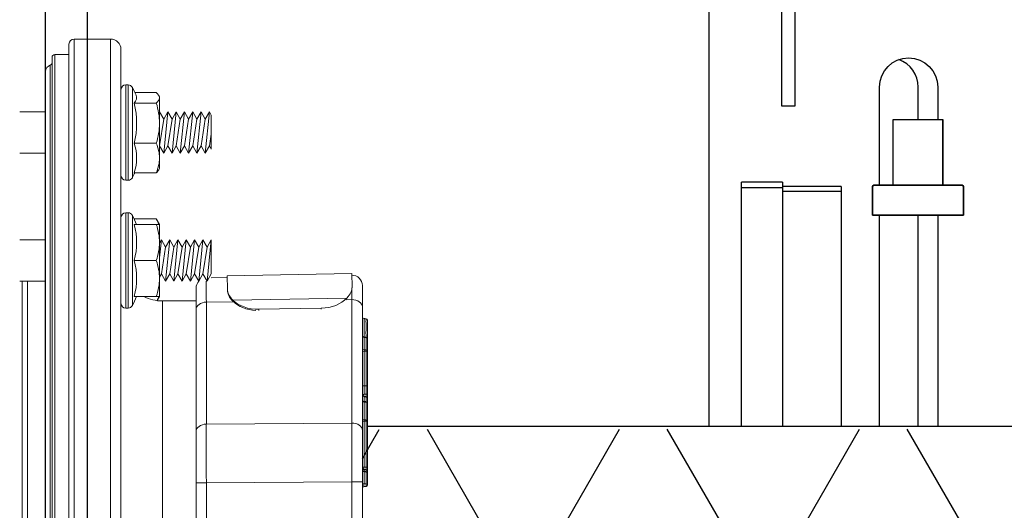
# Model space of a CAD drawing. Extents: x -169 to 7270, y -140 to 2984.
# Tile 249 of 256: x 1503.2 to 1509.12, y 929.26 to 932.2. Entities that reach past the tile are written whole.
import ezdxf

# ---------------------------------------------------------------- set-up
doc = ezdxf.new("R2010")
doc.units = 0
doc.header["$MEASUREMENT"] = 0
doc.header["$PDSIZE"] = 1
doc.layers.get('0').update_dxf_attribs({"color": 255, "linetype": 'CONTINUOUS'})
doc.layers.get('DEFPOINTS').update_dxf_attribs({"linetype": 'CONTINUOUS'})
for name, color, linetype in [('DIM', 3, 'CONTINUOUS'), ('FRP-2-HATCH', 1, 'CONTINUOUS'), ('FRP-CLAMSHELL-FITTING', 2, 'CONTINUOUS'), ('FRP-SUMP', 2, 'CONTINUOUS'), ('GALV-2-PIPE', 3, 'CONTINUOUS'), ('PEAGRAVEL-HATCH', 3, 'CONTINUOUS'), ('PROBE', 2, 'CONTINUOUS')]:
    doc.layers.add(name, color=color, linetype=linetype)
doc.styles.add('SIMPLEX', font='simplex')
doc.dimstyles.new('DIM64', dxfattribs={"dimscale": 64, "dimtxt": 0.09375, "dimasz": 0.09375, "dimexe": 0.0625, "dimexo": 0.0625, "dimgap": 0.046875, "dimtad": 1, "dimdec": 4, "dimzin": 3, "dimdsep": 46, "dimlunit": 4, "dimtxsty": 'SIMPLEX', "dimcen": 0, "dimclrd": 256, "dimclre": 256, "dimclrt": 256, "dimadec": 0, "dimazin": 0, "dimtfac": 1, "dimtdec": 4, "dimtmove": 0, "dimatfit": 3, "dimfxl": 1, "dimfrac": 2, "dimtolj": 1, "dimtzin": 0, "dimarcsym": 0})

# ---------------------------------------------------------------- blocks, each defined once
blk = doc.blocks.new('*D113')
at = {"layer": 'DEFPOINTS', "color": 0, "transparency": 16777216}
for p in [(1368.5472, 978.296), (2031.7725, 978.0147), (1368.5472, 700.5233)]:
    blk.add_point(p, dxfattribs=at)
at = {"layer": 'DIM', "lineweight": -2, "transparency": 16777216}
for p, q in [((1368.5472, 974.296), (1368.5472, 696.5233)), ((2031.7725, 974.0147), (2031.7725, 696.5233)), ((2025.7725, 700.5233), (1374.5472, 700.5233))]:
    blk.add_line(p, q, dxfattribs=at)
at = {"layer": 'DIM', "transparency": 16777216}
for points in [[(1374.5472, 701.5233), (1374.5472, 699.5233), (1368.5472, 700.5233)], [(2025.7725, 701.5233), (2025.7725, 699.5233), (2031.7725, 700.5233)]]:
    blk.add_solid(points, dxfattribs=at)
at = {"layer": 'DIM', "transparency": 16777216, "insert": (1700.1599, 708.0947), "char_height": 6, "attachment_point": 5, "style": 'SIMPLEX'}
blk.add_mtext('\\A1;55\'-3 1/4" (F.V. TANK SLAB)', dxfattribs=at)
blk = doc.blocks.new('A$C18AC51C3')
at = {"linetype": 'Continuous', "lineweight": 18}
for p, q in [((-0.3906, -5.551), (-0.3906, 0.824)), ((-0.1718, 0.824), (-0.3906, 0.824)), ((-0.1718, -2.3635), (-0.1718, 0.824)), ((-0.1406, 0.7927), (-0.1406, -5.5198)), ((-0.4531, 0.7615), (-0.4531, -2.3635)), ((-0.0547, 0.7302), (-0.1406, 0.7302)), ((-0.0547, -2.3635), (-0.0547, 0.7302)), ((-0.0391, -5.4416), (-0.0391, 0.7146)), ((-0.0279, -5.3931), (-0.0279, 0.6661)), ((0, -5.3557), (0, 0.6287)), ((-0.496, 0.548), (-0.496, -0.025)), ((-0.4821, 0.548), (-0.496, 0.548)), ((-0.4821, 0.548), (-0.4821, 0.2615)), ((-0.6806, 0.4856), (-0.6851, 0.478)), ((-0.6851, 0.4706), (-0.6851, 0.478)), ((-0.5365, 0.503), (-0.6657, 0.503)), ((-0.5216, 0.2615), (-0.5216, 0.5327)), ((-0.6851, 0.4706), (-0.6851, 0.3175)), ((-0.5324, 0.4383), (-0.6657, 0.4383)), ((-0.9961, 0.3662), (-0.9851, 0.3852)), ((-0.9961, 0.3662), (-0.9961, 0.162)), ((-0.9961, 0.3662), (-0.9961, 0.162)), ((-0.9851, 0.3852), (-0.9601, 0.3419)), ((-0.9851, 0.3852), (-0.9601, 0.1377)), ((-0.9601, 0.3419), (-0.9351, 0.3852)), ((-0.9351, 0.3852), (-0.9101, 0.3419)), ((-0.9351, 0.3852), (-0.9101, 0.1377)), ((-0.9101, 0.3419), (-0.8851, 0.3852)), ((-0.8851, 0.3852), (-0.8601, 0.3419)), ((-0.8851, 0.3852), (-0.8601, 0.1377)), ((-0.8601, 0.3419), (-0.8351, 0.3852)), ((-0.8351, 0.3852), (-0.8101, 0.3419)), ((-0.8351, 0.3852), (-0.8101, 0.1377)), ((-0.8101, 0.3419), (-0.7851, 0.3852)), ((-0.7851, 0.3852), (-0.7601, 0.3419)), ((-0.7851, 0.3852), (-0.7601, 0.1377)), ((-0.7601, 0.3419), (-0.7351, 0.3852)), ((-0.7351, 0.3852), (-0.7101, 0.3419)), ((-0.7351, 0.3852), (-0.7101, 0.1377)), ((-0.7101, 0.3419), (-0.6851, 0.3852)), ((-0.6851, 0.3852), (-0.6851, 0.3852)), ((-0.6851, 0.3852), (-0.6851, 0.3851)), ((0.1559, 0.3852), (0, 0.3852)), ((-0.9601, 0.3419), (-0.9351, 0.181)), ((-0.9101, 0.3419), (-0.8851, 0.181)), ((-0.8601, 0.3419), (-0.8351, 0.181)), ((-0.8101, 0.3419), (-0.7851, 0.181)), ((-0.7601, 0.3419), (-0.7351, 0.181)), ((-0.7101, 0.3419), (-0.6851, 0.181)), ((-0.6851, 0.3175), (-0.6851, 0.1084)), ((-0.9961, 0.2518), (-0.9851, 0.181)), ((-0.5216, -0.0097), (-0.5216, 0.2615)), ((-0.4821, 0.2615), (-0.4821, -0.025)), ((-0.9961, 0.162), (-0.9851, 0.181)), ((-0.9851, 0.181), (-0.9601, 0.1377)), ((-0.9601, 0.1377), (-0.9351, 0.181)), ((-0.9351, 0.181), (-0.9101, 0.1377)), ((-0.9101, 0.1377), (-0.8851, 0.181)), ((-0.8851, 0.181), (-0.8601, 0.1377)), ((-0.8601, 0.1377), (-0.8351, 0.181)), ((-0.8351, 0.181), (-0.8101, 0.1377)), ((-0.8101, 0.1377), (-0.7851, 0.181)), ((-0.7851, 0.181), (-0.7601, 0.1377)), ((-0.7601, 0.1377), (-0.7351, 0.181)), ((-0.7351, 0.181), (-0.7101, 0.1377)), ((-0.7101, 0.1377), (-0.6851, 0.181)), ((-0.6851, 0.181), (-0.6851, 0.181)), ((-0.5324, 0.1968), (-0.6657, 0.1968)), ((0, 0.1377), (0.1559, 0.1377)), ((-0.6851, 0.1084), (-0.6851, 0.045)), ((-0.6851, 0.045), (-0.6806, 0.0373)), ((-0.5324, 0.02), (-0.6657, 0.02)), ((-0.496, -0.025), (-0.4821, -0.025)), ((-0.5216, -0.5074), (-0.5216, -0.2361)), ((-0.496, -0.2209), (-0.496, -0.7939)), ((-0.4821, -0.2209), (-0.496, -0.2209)), ((-0.4821, -0.2209), (-0.4821, -0.5074)), ((-0.6657, -0.2574), (-0.6851, -0.2909)), ((-0.6851, -0.2909), (-0.6851, -0.3991)), ((-0.5324, -0.2574), (-0.6657, -0.2574)), ((-0.5324, -0.2909), (-0.6657, -0.2909)), ((-0.9961, -0.3836), (-0.9961, -0.5878)), ((-0.9961, -0.3836), (-0.9711, -0.6311)), ((-0.9961, -0.3836), (-0.9711, -0.4269)), ((-0.9961, -0.3836), (-0.9961, -0.5878)), ((-0.9711, -0.4269), (-0.9461, -0.3836)), ((-0.9461, -0.3836), (-0.9211, -0.6311)), ((-0.9461, -0.3836), (-0.9211, -0.4269)), ((-0.9211, -0.4269), (-0.8961, -0.3836)), ((-0.8961, -0.3836), (-0.8711, -0.6311)), ((-0.8961, -0.3836), (-0.8711, -0.4269)), ((-0.8711, -0.4269), (-0.8461, -0.3836)), ((-0.8461, -0.3836), (-0.8211, -0.6311)), ((-0.8461, -0.3836), (-0.8211, -0.4269)), ((-0.8211, -0.4269), (-0.7961, -0.3836)), ((-0.7961, -0.3836), (-0.7711, -0.4269)), ((-0.7961, -0.3836), (-0.7711, -0.6311)), ((-0.7711, -0.4269), (-0.7461, -0.3836)), ((-0.7461, -0.3836), (-0.7211, -0.4269)), ((-0.7461, -0.3836), (-0.7211, -0.6311)), ((-0.7211, -0.4269), (-0.6961, -0.3836)), ((-0.6961, -0.3836), (-0.6851, -0.4027)), ((-0.6961, -0.3836), (-0.6851, -0.4926)), ((-0.6851, -0.3991), (-0.6851, -0.6156)), ((0.1559, -0.3836), (0, -0.3836)), ((-0.9711, -0.4269), (-0.9461, -0.5878)), ((-0.9211, -0.4269), (-0.8961, -0.5878)), ((-0.8711, -0.4269), (-0.8461, -0.5878)), ((-0.8211, -0.4269), (-0.7961, -0.5878)), ((-0.7711, -0.4269), (-0.7461, -0.5878)), ((-0.7211, -0.4269), (-0.6961, -0.5878)), ((-0.5324, -0.5074), (-0.6657, -0.5074)), ((-0.5216, -0.7786), (-0.5216, -0.5074)), ((-0.4821, -0.5074), (-0.4821, -0.7939)), ((-1.8427, -0.6665), (-1.8413, -0.5864)), ((-1.8413, -0.5864), (-1.0914, -0.5995)), ((-0.9961, -0.5878), (-0.9711, -0.6311)), ((-0.9711, -0.6311), (-0.9461, -0.5878)), ((-0.9461, -0.5878), (-0.9211, -0.6311)), ((-0.9211, -0.6311), (-0.8961, -0.5878)), ((-0.8961, -0.5878), (-0.8711, -0.6311)), ((-0.8711, -0.6311), (-0.8461, -0.5878)), ((-0.8461, -0.5878), (-0.8211, -0.6311)), ((-0.8211, -0.6311), (-0.7961, -0.5878)), ((-0.7961, -0.5878), (-0.7711, -0.6311)), ((-0.7711, -0.6311), (-0.7461, -0.5878)), ((-0.7461, -0.5878), (-0.7211, -0.6311)), ((-0.7211, -0.6311), (-0.6961, -0.5878)), ((-0.6961, -0.5878), (-0.6851, -0.6069)), ((-1.0928, -0.6796), (-1.0914, -0.5995)), ((-1.0916, -0.6095), (-0.9961, -0.6112)), ((-0.6851, -0.6156), (-0.6851, -0.7239)), ((0, -0.6311), (0.1559, -0.6311)), ((0.1089, -0.6311), (0.1089, -2.2397)), ((0.1402, -2.2399), (0.1402, -0.6312)), ((-1.9051, -0.787), (-1.9051, -0.6589)), ((-1.8428, -0.6726), (-1.8427, -0.6665)), ((-1.0928, -0.6796), (-1.0929, -0.6868)), ((-0.9051, -0.6742), (-0.9051, -0.8023)), ((-1.8415, -0.7428), (-1.8415, -1.4851)), ((-1.807, -0.7434), (-1.8415, -0.7428)), ((-1.8117, -0.7334), (-1.1262, -0.7454)), ((-0.9665, -0.7581), (-1.1292, -0.7553)), ((-0.9665, -1.4915), (-0.9665, -0.7581)), ((-0.7031, -0.751), (-0.9051, -0.751)), ((-0.7031, -0.751), (-0.7031, -2.2397)), ((-0.6851, -0.7239), (-0.6706, -0.7489)), ((-0.5324, -0.7239), (-0.6657, -0.7239)), ((-1.9051, -1.5293), (-1.9051, -0.787)), ((-1.6574, -0.7944), (-1.6575, -0.8001)), ((-1.6574, -0.7944), (-1.2825, -0.801)), ((-1.2826, -0.808), (-1.2825, -0.801)), ((-0.9051, -0.8023), (-0.9051, -1.5357)), ((-0.496, -0.7939), (-0.4821, -0.7939)), ((-1.9267, -0.972), (-1.9272, -0.9684)), ((-1.9142, -0.9673), (-1.9147, -0.971)), ((-1.9051, -1.8386), (-1.9051, -1.5293)), ((-1.8415, -1.4851), (-0.9665, -1.4915)), ((-0.9051, -1.5357), (-0.9051, -1.845)), ((-1.9363, -1.6707), (-1.9363, -1.6707)), ((-1.9363, -1.7752), (-1.9363, -1.7736)), ((-1.9267, -1.7636), (-1.9267, -1.7652)), ((-1.9051, -1.8386), (-1.8415, -1.8386)), ((-1.9051, -2.8884), (-1.9051, -1.8386)), ((-1.8415, -1.8386), (-1.8415, -2.8884)), ((-0.9665, -1.845), (-1.8415, -1.8386)), ((-0.9665, -2.2398), (-0.9665, -1.845)), ((-0.9051, -1.845), (-0.9665, -1.845)), ((-0.9051, -1.845), (-0.9051, -2.2398))]:
    blk.add_line(p, q, dxfattribs=at)
for centre, radius, start, end in [((-0.3906, 0.7615), 0.0625, 90, 180), ((-0.1718, 0.7927), 0.0312, 0, 90), ((-0.0547, 0.7146), 0.0156, 0, 90), ((-0.0391, 0.6287), 0.0391, 0, 73.39845), ((-0.496, 0.519), 0.029, 90, 151.74831), ((-0.4821, 0.519), 0.029, 0, 90), ((-0.0168, 0.2615), 0.573, 151.74831, 156.97302), ((-0.0168, 0.2615), 0.573, 204.92433, 208.25169), ((-0.4821, 0.004), 0.029, 270, 0), ((-0.496, 0.004), 0.029, 208.25169, 270), ((-0.0168, -0.5074), 0.573, 151.74831, 157.8003), ((-0.496, -0.2499), 0.029, 90, 151.74831), ((-0.4821, -0.2499), 0.029, 0, 90), ((-1.8426, -0.6589), 0.0625, 89, 180), ((-0.9676, -0.6742), 0.0625, 0, 43.56404), ((-0.0168, -0.5074), 0.573, 202.1997, 208.25169), ((-0.4821, -0.7649), 0.029, 270, 0), ((-0.496, -0.7649), 0.029, 208.25169, 270), ((-1.9263, -0.9783), 0.01, 94.93824, 180), ((-1.9263, -1.8563), 0.01, 180, 267.49744)]:
    blk.add_arc(centre, radius, start, end, dxfattribs=at)
at = {"linetype": 'Continuous', "lineweight": 18, "extrusion": (0, 0, -1)}
for centre, radius, start, end in [((0.0234, 0.6811), 0.0156, 286.60155, 0), ((0.7031, -0.501), 0.25, 243.04646, 270)]:
    blk.add_arc(centre, radius, start, end, dxfattribs=at)
at = {"linetype": 'Continuous', "lineweight": 18, "extrusion": (-6.12303e-17, 2.64055e-05, -1)}
blk.add_arc((1.9263, -1.7736, -0.0001), 0.01, 0.00115, 87.99023, dxfattribs=at)
at = {"linetype": 'Continuous', "lineweight": 18, "extrusion": (6.12303e-17, -2.92665e-05, 1)}
blk.add_arc((-1.9151, -1.7532, 0.0001), 0.01, 272.01259, 0, dxfattribs=at)
at = {"linetype": 'Continuous', "lineweight": 18}
for centre, major_axis, ratio, start_param, end_param in [((-0.0168, 0.4706), (-0.5305, 0), 0.258819, 6.173619, 6.52103), ((-0.0168, 0.3175), (-0.5305, 0), 0.965926, 6.04534, 6.52103), ((-0.0168, 0.1084), (0.5305, 0), 0.707107, 2.903748, 3.379438), ((-0.0168, -0.3991), (-0.5305, 0), 0.866025, 6.04534, 6.52103), ((-0.0168, -0.6156), (0.5305, 0), 0.866025, 2.903748, 3.379438), ((-0.9676, -1.1118), (-0.0011, -0.5001), 0.000903, 2.356307, 2.861994), ((-1.8426, -1.0965), (-0.0011, -0.5001), 0.000903, 2.356307, 2.531961), ((-1.8426, -0.787), (0.0625, 0), 0.707107, 1.553343, 3.141593), ((-1.6551, -0.6619), (-0.1875, 0.0033), 0.707107, 0.594693, 1.570796), ((-1.2801, -0.6684), (-0.1875, 0.0033), 0.707107, 1.570796, 2.546899), ((-1.2803, -0.6755), (0.1875, -0.0033), 0.707107, 4.809815, 5.688492), ((-0.9676, -0.8023), (-0.0625, 0), 0.707107, 3.141593, 4.694936), ((-1.9263, -0.8674), (-0.01, 0), 1, 4.747426, 6.282925), ((-1.9151, -0.847), (0.01, 0), 1, 4.747465, 6.283129), ((-1.9263, -0.9783), (-0.01, 0), 0.632763, 4.747296, 6.283185), ((-1.9151, -0.9647), (0.01, 0), 0.632763, 4.747296, 6.283185), ((-1.9151, -0.9573), (0.01, 0), 1, 4.798511, 6.283115), ((-1.9263, -1.0517), (-0.01, 0), 0.632763, 4.747296, 6.283185), ((-1.9263, -1.0517), (-0.01, 0), 0.177202, 0, 1.53589), ((-1.9263, -1.0517), (0.0001, -0.01), 0.037191, 4.027374, 4.890072), ((-1.9151, -1.039), (0.01, 0), 0.632763, 4.747296, 6.283185), ((-1.9151, -1.0551), (0.01, 0), 0.177202, 0, 1.53589), ((-1.9263, -1.259), (-0.01, 0), 0.177202, 0, 1.53589), ((-1.9263, -1.2593), (-0.01, 0), 0.16301, 0, 1.53589), ((-1.9151, -1.2627), (-0.00006, -0.01), 0.034392, 1.73465, 1.749037), ((-1.9151, -1.2627), (0.01, 0), 0.177202, 0, 1.53589), ((-1.9151, -1.2627), (0.01, 0), 0.163016, 0, 1.53589), ((-1.9263, -1.3093), (-0.01, 0), 0.276972, 0, 1.535889), ((-1.9263, -1.3348), (-0.01, 0), 0.999329, 4.7473, 6.283185), ((-1.9263, -1.3372), (0.01, 0), 0.994441, 1.605703, 3.141593), ((-1.9263, -1.3372), (0.01, 0), 0.992859, 1.605703, 3.141593), ((-1.9263, -1.3657), (0.01, 0), 0.992859, 1.605703, 3.141593), ((-1.9263, -1.3657), (0.01, 0), 0.632763, 1.605703, 3.141593), ((-1.9263, -1.3372), (0.00035, -0.00999), 0.003919, 3.247024, 3.261102), ((-1.9263, -1.3657), (0.00033, -0.00999), 0.018124, 3.261121, 4.026728), ((-1.9151, -1.3144), (0.00033, -0.00999), 0.045796, 0.036753, 1.848572), ((-1.9151, -1.3144), (0.01, 0), 0.275698, 0, 1.535889), ((-1.9151, -1.3144), (0.01, 0), 0.999325, 4.747301, 6.283185), ((-1.9151, -1.3169), (0.01, 0), 0.994431, 4.747296, 6.283185), ((-1.9151, -1.3169), (-0.01, 0), 0.992859, 1.605703, 3.141593), ((-1.9151, -1.3455), (-0.01, 0), 0.992859, 1.605703, 3.141593), ((-1.9151, -1.3527), (-0.01, 0), 0.632763, 1.605703, 3.141593), ((-1.9263, -1.473), (0.01, 0), 0.632763, 1.605703, 3.141593), ((-1.9263, -1.473), (0.01, 0), 0.07891, 3.141593, 4.677482), ((-1.9263, -1.473), (0.00011, -0.01), 0.035894, 4.027316, 4.790935), ((-1.9151, -1.4602), (-0.01, 0), 0.632763, 1.605703, 3.141593), ((-1.9151, -1.4744), (-0.01, 0), 0.07891, 3.141593, 4.677482), ((-1.8426, -1.5293), (0.0625, 0), 0.707107, 1.553343, 3.141593), ((-1.8426, -1.8387), (-0.0005, -0.5), 0.002181, 1.570909, 2.356181), ((-0.9676, -1.5357), (-0.0625, 0), 0.707107, 3.141593, 4.694936), ((-0.9676, -1.845), (-0.0005, -0.5), 0.002181, 1.570909, 2.356181), ((-1.9263, -1.7472), (0.01, 0), 0.326854, 3.141593, 4.677478), ((-1.9263, -1.7853), (0.01, 0), 0.998839, 1.605703, 3.141593), ((-1.9263, -1.7853), (0.00034, -0.00999), 0.017194, 3.189753, 4.026708), ((-1.9151, -1.7533), (-0.01, 0), 0.324564, 3.141593, 4.677478), ((-1.9151, -1.7533), (0.00036, -0.00999), 0.04909, 0.00063, 1.899602), ((-1.9151, -1.765), (-0.01, 0), 0.998839, 1.605703, 3.141593), ((-1.9151, -1.7723), (-0.01, 0), 0.632763, 1.605703, 3.141593), ((-1.9263, -1.7853), (0.01, 0), 0.632763, 1.605703, 3.141593), ((-1.9263, -1.8563), (0.01, 0), 0.632763, 1.605703, 3.141593), ((-1.9263, -1.8563), (-0.00044, -0.00999), 0.080473, 4.030513, 6.283646), ((-1.9151, -1.8442), (-0.01, 0), 0.632763, 1.605703, 3.141593), ((-1.9151, -1.8769), (-0.01, 0), 1, 3.142667, 4.6687)]:
    blk.add_ellipse(centre, major_axis=major_axis, ratio=ratio, start_param=start_param, end_param=end_param, dxfattribs=at)
for points, degree in [([(-0.6657, 0.503), (-0.6775, 0.4924), (-0.6851, 0.4816), (-0.6851, 0.4706)], 3), ([(-0.6851, 0.4706), (-0.6851, 0.4596), (-0.6775, 0.4488), (-0.6657, 0.4383)], 3), ([(-0.6657, 0.4383), (-0.6775, 0.3987), (-0.6851, 0.3587), (-0.6851, 0.3175)], 3), ([(-0.6851, 0.3175), (-0.6851, 0.2765), (-0.6775, 0.2362), (-0.6657, 0.1968)], 3), ([(-0.6657, 0.1968), (-0.6774, 0.1682), (-0.6851, 0.1383), (-0.6851, 0.1084)], 3), ([(-0.6851, 0.1084), (-0.6851, 0.0785), (-0.6775, 0.0488), (-0.6657, 0.02)], 3), ([(-0.6657, 0.02), (-0.6721, 0.0257), (-0.6773, 0.0315), (-0.6806, 0.0374)], 3), ([(-0.6657, -0.2909), (-0.6775, -0.3263), (-0.6851, -0.3622), (-0.6851, -0.3991)], 3), ([(-0.6851, -0.2909), (-0.6851, -0.2909), (-0.6774, -0.2909), (-0.6657, -0.2909)], 3), ([(-0.6657, -0.2574), (-0.6721, -0.2684), (-0.6773, -0.2796), (-0.6806, -0.2909)], 3), ([(-0.6851, -0.3991), (-0.6851, -0.4359), (-0.6775, -0.472), (-0.6657, -0.5074)], 3), ([(-0.6657, -0.5074), (-0.6775, -0.5428), (-0.6851, -0.5787), (-0.6851, -0.6156)], 3), ([(-0.6851, -0.6156), (-0.6851, -0.6524), (-0.6775, -0.6885), (-0.6657, -0.7239)], 3), ([(-1.8427, -0.6665), (-1.8431, -0.6869), (-1.8324, -0.7109), (-1.8117, -0.7334)], 3), ([(-1.0929, -0.6868), (-1.0933, -0.7071), (-1.1047, -0.7307), (-1.1263, -0.7524)], 3), ([(-1.1262, -0.7454), (-1.1046, -0.7236), (-1.0932, -0.7), (-1.0928, -0.6796)], 3), ([(-0.6657, -0.7239), (-0.6774, -0.7239), (-0.6851, -0.7239), (-0.6851, -0.7239)], 3), ([(-0.6806, -0.7239), (-0.6781, -0.7322), (-0.6746, -0.7405), (-0.6704, -0.7488)], 3), ([(-1.9146, -0.8572), (-1.9206, -0.8574), (-1.9267, -0.8576)], 2), ([(-1.9142, -0.9673), (-1.9272, -0.9684)], 1), ([(-1.9147, -0.971), (-1.9187, -0.9713), (-1.9227, -0.9717), (-1.9267, -0.972)], 3), ([(-1.9267, -0.972), (-1.9267, -0.9965), (-1.9267, -1.0209), (-1.9267, -1.0454)], 3), ([(-1.9147, -1.0453), (-1.9147, -1.0205), (-1.9147, -0.9957), (-1.9147, -0.971)], 3), ([(-1.9267, -1.0454), (-1.9227, -1.0454), (-1.9187, -1.0453), (-1.9147, -1.0453)], 3), ([(-1.9147, -1.0534), (-1.9187, -1.0534), (-1.9227, -1.0535), (-1.9267, -1.0535)], 3), ([(-1.9267, -1.0535), (-1.9267, -1.1226), (-1.9267, -1.1917), (-1.9267, -1.2608)], 3), ([(-1.9147, -1.2609), (-1.9147, -1.1917), (-1.9147, -1.1225), (-1.9147, -1.0534)], 3), ([(-1.9363, -1.259), (-1.9363, -1.2591), (-1.9363, -1.2592), (-1.9363, -1.2593)], 3), ([(-1.9267, -1.261), (-1.9267, -1.2609), (-1.9267, -1.2609), (-1.9267, -1.2608)], 3), ([(-1.9147, -1.261), (-1.9187, -1.261), (-1.9227, -1.261), (-1.9267, -1.261)], 3), ([(-1.9267, -1.3272), (-1.9227, -1.3271), (-1.9187, -1.327), (-1.9147, -1.3268)], 3), ([(-1.9267, -1.3273), (-1.9267, -1.3368), (-1.9267, -1.3463), (-1.9267, -1.3558)], 3), ([(-1.9267, -1.3558), (-1.9227, -1.3557), (-1.9187, -1.3555), (-1.9147, -1.3554)], 3), ([(-1.9147, -1.359), (-1.9187, -1.3591), (-1.9227, -1.3592), (-1.9267, -1.3594)], 3), ([(-1.9267, -1.3594), (-1.9267, -1.3951), (-1.9267, -1.4309), (-1.9267, -1.4666)], 3), ([(-1.9147, -1.3268), (-1.9147, -1.3268), (-1.9147, -1.3268), (-1.9147, -1.3268)], 3), ([(-1.9147, -1.3554), (-1.9147, -1.3459), (-1.9147, -1.3364), (-1.9147, -1.3268)], 3), ([(-1.9147, -1.4665), (-1.9147, -1.4307), (-1.9147, -1.3948), (-1.9147, -1.359)], 3), ([(-1.9267, -1.4666), (-1.9227, -1.4666), (-1.9187, -1.4665), (-1.9147, -1.4665)], 3), ([(-1.9147, -1.4736), (-1.9187, -1.4737), (-1.9227, -1.4737), (-1.9267, -1.4737)], 3), ([(-1.9146, -1.7632), (-1.9267, -1.7636)], 1), ([(-1.9267, -1.7754), (-1.9227, -1.7752), (-1.9187, -1.7751), (-1.9147, -1.775)], 3), ([(-1.9147, -1.7786), (-1.9187, -1.7787), (-1.9227, -1.7789), (-1.9267, -1.779)], 3), ([(-1.9267, -1.779), (-1.9267, -1.8027), (-1.9267, -1.8264), (-1.9267, -1.85)], 3), ([(-1.9147, -1.8505), (-1.9147, -1.8266), (-1.9147, -1.8026), (-1.9147, -1.7786)], 3), ([(-1.9267, -1.85), (-1.9227, -1.8502), (-1.9187, -1.8504), (-1.9147, -1.8505)], 3), ([(-1.9267, -1.8663), (-1.9146, -1.8669)], 1)]:
    blk.add_open_spline(points, degree=degree, dxfattribs=at)
for points, knots in [([(-1.9363, -0.9785), (-1.9363, -0.9773), (-1.9363, -0.9759), (-1.9363, -0.9683), (-1.9363, -0.9611), (-1.9363, -0.9396), (-1.9363, -0.9342), (-1.9363, -0.9207), (-1.9363, -0.9147), (-1.9363, -0.9015), (-1.9363, -0.896), (-1.9363, -0.8733), (-1.9363, -0.8708), (-1.9363, -0.8674), (-1.9363, -0.8672), (-1.9363, -0.8674)], [0, 0, 0, 0, 0.04425, 0.04425, 0.224651, 0.224651, 0.269751, 0.269751, 0.314852, 0.314852, 0.405052, 0.405052, 0.765855, 0.765855, 1, 1, 1, 1]), ([(-1.9267, -0.8574), (-1.9267, -0.8576), (-1.9267, -0.8581), (-1.9267, -0.8618), (-1.9266, -0.8646), (-1.9267, -0.892), (-1.9267, -0.8987), (-1.9267, -0.9204), (-1.9266, -0.9368), (-1.9267, -0.9568), (-1.9267, -0.9638), (-1.9267, -0.9691)], [0, 0, 0, 0, 0.194368, 0.194368, 0.655305, 0.655305, 0.77054, 0.77054, 0.885774, 0.885774, 1, 1, 1, 1]), ([(-1.9147, -0.9687), (-1.9147, -0.9635), (-1.9147, -0.9569), (-1.9147, -0.9379), (-1.9147, -0.9216), (-1.9147, -0.8991), (-1.9147, -0.8923), (-1.9147, -0.8643), (-1.9147, -0.8615), (-1.9147, -0.8577), (-1.9147, -0.8572), (-1.9147, -0.857)], [0, 0, 0, 0, 0.107607, 0.107607, 0.223488, 0.223488, 0.339369, 0.339369, 0.802893, 0.802893, 1, 1, 1, 1]), ([(-1.9363, -1.0517), (-1.9363, -1.0466), (-1.9363, -1.0414), (-1.9363, -1.0169), (-1.9363, -0.9976), (-1.9363, -0.9783)], [0, 0, 0, 0, 0.21105, 0.21105, 1, 1, 1, 1]), ([(-1.9363, -1.259), (-1.9363, -1.2525), (-1.9363, -1.2459), (-1.9363, -1.2131), (-1.9363, -1.1869), (-1.9363, -1.1243), (-1.9363, -1.088), (-1.9363, -1.0517)], [0, 0, 0, 0, 0.094942, 0.094942, 0.474708, 0.474708, 1, 1, 1, 1]), ([(-1.9147, -1.0453), (-1.9147, -1.0461), (-1.9147, -1.0471), (-1.9147, -1.0493), (-1.9147, -1.0504), (-1.9147, -1.0521), (-1.9147, -1.0528), (-1.9147, -1.0534)], [0, 0, 0, 0, 0.391385, 0.391385, 0.782721, 0.782721, 1, 1, 1, 1]), ([(-1.9363, -1.3093), (-1.9363, -1.3046), (-1.9363, -1.2999), (-1.9363, -1.2853), (-1.9363, -1.2753), (-1.9363, -1.2633), (-1.9363, -1.2613), (-1.9363, -1.2593)], [0, 0, 0, 0, 0.283646, 0.283646, 0.882587, 0.882587, 1, 1, 1, 1]), ([(-1.9267, -1.2608), (-1.9247, -1.2608), (-1.9227, -1.2608), (-1.9187, -1.2609), (-1.9167, -1.2609), (-1.9147, -1.2609)], [0, 0, 0, 0, 0.499998, 0.499998, 1, 1, 1, 1]), ([(-1.9267, -1.261), (-1.9267, -1.263), (-1.9267, -1.265), (-1.9267, -1.2773), (-1.9267, -1.2875), (-1.9267, -1.3025), (-1.9267, -1.3073), (-1.9267, -1.312)], [0, 0, 0, 0, 0.117112, 0.117112, 0.715711, 0.715711, 1, 1, 1, 1]), ([(-1.9147, -1.3117), (-1.9147, -1.307), (-1.9147, -1.3024), (-1.9147, -1.2916), (-1.9147, -1.2855), (-1.9147, -1.2733), (-1.9147, -1.2671), (-1.9147, -1.261)], [0, 0, 0, 0, 0.278736, 0.278736, 0.641399, 0.641399, 1, 1, 1, 1]), ([(-1.9363, -1.3093), (-1.9363, -1.3101), (-1.9363, -1.3109), (-1.9363, -1.314), (-1.9363, -1.3163), (-1.9363, -1.3207), (-1.9363, -1.3228), (-1.9363, -1.3267), (-1.9363, -1.3285), (-1.9363, -1.3314), (-1.9363, -1.3326), (-1.9363, -1.3342), (-1.9363, -1.3347), (-1.9363, -1.3348)], [0, 0, 0, 0, 0.070121, 0.070121, 0.255979, 0.255979, 0.441784, 0.441784, 0.62773, 0.62773, 0.813872, 0.813872, 1, 1, 1, 1]), ([(-1.9363, -1.3372), (-1.9363, -1.3371), (-1.9363, -1.3371), (-1.9363, -1.3367), (-1.9363, -1.3366), (-1.9363, -1.3361), (-1.9363, -1.3358), (-1.9363, -1.3352), (-1.9363, -1.335), (-1.9363, -1.3348)], [0, 0, 0, 0, 0.042365, 0.042365, 0.238272, 0.238272, 0.630071, 0.630071, 1, 1, 1, 1]), ([(-1.9363, -1.3657), (-1.9363, -1.3649), (-1.9363, -1.3641), (-1.9363, -1.3601), (-1.9363, -1.357), (-1.9363, -1.3482), (-1.9363, -1.3427), (-1.9363, -1.3372)], [0, 0, 0, 0, 0.083653, 0.083653, 0.418264, 0.418264, 1, 1, 1, 1]), ([(-1.9267, -1.3248), (-1.9267, -1.3248), (-1.9268, -1.3245), (-1.9268, -1.3237), (-1.9268, -1.3231), (-1.9269, -1.3217), (-1.9269, -1.3208), (-1.9269, -1.3188), (-1.9269, -1.3178), (-1.9268, -1.3156), (-1.9268, -1.3144), (-1.9267, -1.3129), (-1.9267, -1.3125), (-1.9267, -1.312)], [0, 0, 0, 0, 0.186324, 0.186324, 0.372401, 0.372401, 0.558153, 0.558153, 0.743825, 0.743825, 0.92977, 0.92977, 1, 1, 1, 1]), ([(-1.9267, -1.312), (-1.9249, -1.312), (-1.9231, -1.3119), (-1.9191, -1.3118), (-1.9169, -1.3117), (-1.9147, -1.3117)], [0, 0, 0, 0, 0.449977, 0.449977, 1, 1, 1, 1]), ([(-1.9147, -1.3244), (-1.9169, -1.3245), (-1.9191, -1.3246), (-1.9231, -1.3247), (-1.9249, -1.3247), (-1.9267, -1.3248)], [0, 0, 0, 0, 0.550019, 0.550019, 1, 1, 1, 1]), ([(-1.9267, -1.3248), (-1.9267, -1.325), (-1.9267, -1.3253), (-1.9267, -1.3258), (-1.9267, -1.3261), (-1.9267, -1.3266), (-1.9267, -1.3268), (-1.9267, -1.3271), (-1.9267, -1.3272), (-1.9267, -1.3272)], [0, 0, 0, 0, 0.36584, 0.36584, 0.754597, 0.754597, 0.952736, 0.952736, 1, 1, 1, 1]), ([(-1.9147, -1.3268), (-1.9167, -1.3269), (-1.9187, -1.327), (-1.9227, -1.3271), (-1.9247, -1.3272), (-1.9267, -1.3273)], [0, 0, 0, 0, 0.499999, 0.499999, 1, 1, 1, 1]), ([(-1.9147, -1.3268), (-1.9147, -1.3267), (-1.9147, -1.3267), (-1.9147, -1.3264), (-1.9147, -1.3262), (-1.9147, -1.3257), (-1.9147, -1.3254), (-1.9147, -1.3249), (-1.9147, -1.3246), (-1.9147, -1.3244)], [0, 0, 0, 0, 0.047731, 0.047731, 0.238003, 0.238003, 0.625868, 0.625868, 1, 1, 1, 1]), ([(-1.9147, -1.3554), (-1.9147, -1.3555), (-1.9147, -1.3559), (-1.9147, -1.3571), (-1.9147, -1.3578), (-1.9147, -1.3588), (-1.9147, -1.3589), (-1.9147, -1.359)], [0, 0, 0, 0, 0.500977, 0.500977, 0.940971, 0.940971, 1, 1, 1, 1]), ([(-1.9363, -1.473), (-1.9363, -1.4678), (-1.9363, -1.4626), (-1.9363, -1.4368), (-1.9363, -1.4162), (-1.9363, -1.3943), (-1.9363, -1.393), (-1.9363, -1.3831), (-1.9363, -1.3744), (-1.9363, -1.3657)], [0, 0, 0, 0, 0.144393, 0.144393, 0.721964, 0.721964, 0.757192, 0.757192, 1, 1, 1, 1]), ([(-1.9363, -1.7472), (-1.9363, -1.7421), (-1.9363, -1.737), (-1.9363, -1.7066), (-1.9363, -1.6804), (-1.9363, -1.6023), (-1.9363, -1.5502), (-1.9363, -1.4897), (-1.9363, -1.4813), (-1.9363, -1.473)], [0, 0, 0, 0, 0.05786, 0.05786, 0.342463, 0.342463, 0.908849, 0.908849, 1, 1, 1, 1]), ([(-1.9267, -1.4737), (-1.9267, -1.4804), (-1.9267, -1.487), (-1.9267, -1.5203), (-1.9267, -1.5469), (-1.9267, -1.6007), (-1.9267, -1.628), (-1.9267, -1.6819), (-1.9267, -1.7087), (-1.9267, -1.7398), (-1.9267, -1.7452), (-1.9267, -1.7504)], [0, 0, 0, 0, 0.071632, 0.071632, 0.358159, 0.358159, 0.651976, 0.651976, 0.94037, 0.94037, 1, 1, 1, 1]), ([(-1.9147, -1.4665), (-1.9147, -1.4666), (-1.9147, -1.4667), (-1.9147, -1.4677), (-1.9147, -1.4688), (-1.9147, -1.4709), (-1.9147, -1.472), (-1.9147, -1.4733), (-1.9147, -1.4735), (-1.9147, -1.4736)], [0, 0, 0, 0, 0.056596, 0.056596, 0.498579, 0.498579, 0.940764, 0.940764, 1, 1, 1, 1]), ([(-1.9147, -1.75), (-1.9147, -1.7435), (-1.9147, -1.737), (-1.9147, -1.7055), (-1.9147, -1.6799), (-1.9147, -1.6092), (-1.9147, -1.5639), (-1.9147, -1.5037), (-1.9147, -1.4886), (-1.9147, -1.4736)], [0, 0, 0, 0, 0.073572, 0.073572, 0.349832, 0.349832, 0.83788, 0.83788, 1, 1, 1, 1]), ([(-1.9363, -1.7472), (-1.9363, -1.7486), (-1.9363, -1.7502), (-1.9363, -1.7539), (-1.9363, -1.7562), (-1.9363, -1.7606), (-1.9363, -1.7627), (-1.9363, -1.7664), (-1.9363, -1.7681), (-1.9363, -1.7709), (-1.9363, -1.772), (-1.9363, -1.773), (-1.9363, -1.7733), (-1.9363, -1.7734)], [0, 0, 0, 0, 0.133332, 0.133332, 0.32593, 0.32593, 0.518502, 0.518502, 0.711274, 0.711274, 0.904291, 0.904291, 1, 1, 1, 1]), ([(-1.9267, -1.7652), (-1.9278, -1.7652), (-1.9289, -1.7654), (-1.931, -1.7663), (-1.932, -1.7669), (-1.9337, -1.7683), (-1.9344, -1.7692), (-1.9355, -1.7711), (-1.9359, -1.7722), (-1.9362, -1.7735), (-1.9362, -1.7738), (-1.9363, -1.7744), (-1.9363, -1.7748), (-1.9363, -1.7752)], [0, 0, 0, 0, 0.219673, 0.219673, 0.439346, 0.439346, 0.65902, 0.65902, 0.878699, 0.878699, 0.923469, 0.923469, 1, 1, 1, 1]), ([(-1.9363, -1.7853), (-1.9363, -1.785), (-1.9363, -1.7847), (-1.9363, -1.7831), (-1.9363, -1.7818), (-1.9363, -1.7787), (-1.9363, -1.7769), (-1.9363, -1.7752)], [0, 0, 0, 0, 0.094572, 0.094572, 0.472862, 0.472862, 1, 1, 1, 1]), ([(-1.9267, -1.7636), (-1.9268, -1.7635), (-1.9268, -1.7634), (-1.9268, -1.7628), (-1.9269, -1.7623), (-1.9269, -1.7609), (-1.9269, -1.7601), (-1.9269, -1.7582), (-1.9269, -1.7571), (-1.9268, -1.755), (-1.9268, -1.7538), (-1.9267, -1.7519), (-1.9267, -1.7512), (-1.9267, -1.7504)], [0, 0, 0, 0, 0.098298, 0.098298, 0.290758, 0.290758, 0.48279, 0.48279, 0.674658, 0.674658, 0.866791, 0.866791, 1, 1, 1, 1]), ([(-1.9267, -1.7504), (-1.9249, -1.7504), (-1.9232, -1.7503), (-1.9192, -1.7502), (-1.917, -1.7501), (-1.9147, -1.75)], [0, 0, 0, 0, 0.431757, 0.431757, 1, 1, 1, 1]), ([(-1.9267, -1.7652), (-1.9247, -1.7651), (-1.9227, -1.765), (-1.9187, -1.7649), (-1.9167, -1.7648), (-1.9147, -1.7648)], [0, 0, 0, 0, 0.5, 0.5, 1, 1, 1, 1]), ([(-1.9267, -1.7652), (-1.9267, -1.7652), (-1.9267, -1.7652), (-1.9267, -1.7686), (-1.9267, -1.772), (-1.9267, -1.7754)], [0, 0, 0, 0, 0.000021, 0.000021, 1, 1, 1, 1]), ([(-1.9051, -1.7548), (-1.9051, -1.7552), (-1.9051, -1.7556), (-1.9052, -1.7562), (-1.9052, -1.7564), (-1.9054, -1.7577), (-1.9058, -1.7588), (-1.907, -1.7607), (-1.9077, -1.7616), (-1.9094, -1.7631), (-1.9104, -1.7637), (-1.9125, -1.7645), (-1.9136, -1.7647), (-1.9147, -1.7648)], [0, 0, 0, 0, 0.076702, 0.076702, 0.121303, 0.121303, 0.340981, 0.340981, 0.560655, 0.560655, 0.780327, 0.780327, 1, 1, 1, 1]), ([(-1.9147, -1.7648), (-1.9147, -1.7641), (-1.9147, -1.7636), (-1.9147, -1.7632), (-1.9147, -1.7632), (-1.9147, -1.7632), (-1.9147, -1.7632), (-1.9147, -1.7633)], [0, 0, 0, 0, 0.591949, 0.591949, 0.923405, 0.923405, 1, 1, 1, 1]), ([(-1.9147, -1.775), (-1.9147, -1.7716), (-1.9147, -1.7682), (-1.9147, -1.7648), (-1.9147, -1.7648), (-1.9147, -1.7648)], [0, 0, 0, 0, 0.999991, 0.999991, 1, 1, 1, 1]), ([(-1.9147, -1.775), (-1.9147, -1.775), (-1.9147, -1.7753), (-1.9147, -1.7761), (-1.9147, -1.7767), (-1.9147, -1.7778), (-1.9147, -1.7782), (-1.9147, -1.7786)], [0, 0, 0, 0, 0.403416, 0.403416, 0.80679, 0.80679, 1, 1, 1, 1]), ([(-1.9363, -1.8563), (-1.9363, -1.8512), (-1.9363, -1.846), (-1.9363, -1.8224), (-1.9363, -1.8038), (-1.9363, -1.7853)], [0, 0, 0, 0, 0.218115, 0.218115, 1, 1, 1, 1]), ([(-1.9147, -1.8505), (-1.9146, -1.8514), (-1.9145, -1.8524), (-1.9144, -1.8545), (-1.9143, -1.8557), (-1.9142, -1.8579), (-1.9142, -1.8591), (-1.9141, -1.8612), (-1.9141, -1.8622), (-1.9142, -1.864), (-1.9142, -1.8647), (-1.9143, -1.8659), (-1.9144, -1.8664), (-1.9145, -1.8668), (-1.9146, -1.8669), (-1.9146, -1.8669)], [0, 0, 0, 0, 0.150912, 0.150912, 0.301258, 0.301258, 0.450642, 0.450642, 0.599291, 0.599291, 0.747918, 0.747918, 0.89724, 0.89724, 1, 1, 1, 1])]:
    blk.add_open_spline(points, degree=3, knots=knots, dxfattribs=at)

msp = doc.modelspace()

# ---------------------------------------------------------------- hatches: boundary and pattern name
at = {"layer": 'FRP-2-HATCH', "linetype": 'Continuous'}
h = msp.add_hatch(dxfattribs=at)
h.set_pattern_fill('NET3', color=256, scale=10, angle=180, style=0)
h.set_pattern_definition([(180, (1519.9419, 3814.991), (-2e-16, -1.25), []), (240, (1519.9419, 3814.991), (1.08253175, -0.625), []), (300, (1519.9419, 3814.991), (1.08253175, 0.625), [])])
h.paths.add_polyline_path([(1505.26284, 927.74096), (1505.26284, 929.74096), (1521.6973, 929.75331), (1521.6973, 927.75331)])
at = {"layer": 'PEAGRAVEL-HATCH'}
h = msp.add_hatch(dxfattribs=at)
h.set_pattern_fill('AR-SAND', color=256, scale=7.5, style=0)
h.set_pattern_definition([(37.5, (1467.84, 921.773), (-0.4725, 14.4512), [0, -11.4, 0, -12.75, 0, -12.1875]), (7.5, (1467.84, 921.773), (13.2733, 21.166), [0, -6.15, 0, -10.275, 0, -3.9375]), (327.5, (1458.615, 921.773), (23.356, 0.0424), [0, -3.75, 0, -13.5, 0, -17.625]), (317.5, (1458.615, 921.773), (22.546, 6.5826), [0, -1.875, 0, -8.85, 0, -10.125])])
h.paths.add_polyline_path([(1530.75293, 945.77096), (1456.54912, 946.07721), (1467.83952, 921.77328), (1530.75293, 921.77328)])

# ---------------------------------------------------------------- linework, layer by layer
at = {"layer": 'FRP-CLAMSHELL-FITTING', "color": 7}
for p, q in [((1508.45408, 931.21054), (1508.45433, 931.60535)), ((1508.45408, 931.21054), (1508.45433, 931.60535)), ((1508.45433, 931.60543), (1508.75401, 931.60543))]:
    msp.add_line(p, q, dxfattribs=at)
for points in [[(1508.75401, 931.60464), (1508.75401, 931.21054)], [(1508.33096, 931.20289), (1508.33854, 931.21058), (1508.33096, 931.20289), (1508.33096, 931.02966), (1508.87723, 931.02966), (1508.87723, 931.20296), (1508.86954, 931.21054), (1508.3385, 931.21054), (1508.86954, 931.21054), (1508.87723, 931.20296), (1508.87723, 931.02966), (1508.33096, 931.02966)]]:
    msp.add_lwpolyline(points, close=True, dxfattribs=at)
at = {"layer": 'FRP-SUMP'}
msp.add_lwpolyline([(1503.60777, 920.02324), (1503.60777, 922.77324, 0.2216709), (1503.35777, 923.30944), (1503.35777, 941.73473, 0.2216709), (1503.60777, 942.27093), (1503.60777, 944.02093), (1503.85777, 944.02093), (1504.00777, 944.02093), (1504.00777, 944.52093), (1504.75777, 945.77093), (1504.99431, 945.77093), (1504.25777, 944.45569), (1504.25777, 944.05734, -0.4142136), (1504.00777, 943.80734), (1503.85777, 943.80734), (1503.85777, 942.27093, -0.1877632), (1503.60777, 941.62866), (1503.60777, 923.41551, -0.1877632), (1503.85777, 922.77324), (1503.85777, 920.02324), (1503.60777, 920.02324)], format="xyb", close=True, dxfattribs=at)
at = {"layer": 'GALV-2-PIPE'}
msp.add_line((1505.29409, 929.76091), (1521.6973, 929.76091), dxfattribs=at)
at = {"layer": 'PROBE', "color": 7}
for p, q in [((1508.60481, 931.60543), (1508.60481, 931.79993)), ((1507.54201, 929.76091), (1507.54201, 931.22879)), ((1507.78993, 931.22879), (1507.54201, 931.22879)), ((1507.78993, 931.1941), (1507.54201, 931.1941)), ((1507.78993, 931.22879), (1507.78993, 929.76091)), ((1508.14254, 931.2019), (1507.78993, 931.2019)), ((1508.14254, 931.2019), (1508.14254, 929.76091)), ((1508.14254, 931.17273), (1507.78993, 931.17273)), ((1508.60481, 929.76091), (1508.60481, 931.02966))]:
    msp.add_line(p, q, dxfattribs=at)
at = {"layer": 'PROBE'}
msp.add_lwpolyline([(1507.34702, 934.26579), (1507.34702, 929.76091)], dxfattribs=at)
at = {"layer": 'PROBE', "color": 7}
for points in [[(1507.86291, 934.26579), (1507.86291, 931.68453), (1507.78404, 931.68453), (1507.78404, 934.26579)], [(1508.37232, 929.76091), (1508.37232, 931.02966)], [(1508.72252, 931.02966), (1508.72252, 929.76091)]]:
    msp.add_lwpolyline(points, dxfattribs=at)
msp.add_lwpolyline([(1508.37232, 931.21054), (1508.37232, 931.79993, -1), (1508.72252, 931.79993), (1508.72252, 931.60543)], format="xyb", dxfattribs=at)
msp.add_arc((1508.42971, 931.79993), 0.1751, 0, 70.358966, dxfattribs=at)

# ---------------------------------------------------------------- block references
at = {"layer": 'GALV-2-PIPE', "xscale": -1}
msp.add_blockref('A$C18AC51C3', (1503.35777, 931.26458), dxfattribs=at)

# ---------------------------------------------------------------- dimensions: what is measured, and where the dimension line sits
at = {"layer": 'DIM'}
dim = msp.add_linear_dim(base=(1368.54722, 700.52328), p1=(2031.77254, 978.01471), p2=(1368.54722, 978.29596), angle=180, text='<> (F.V. TANK SLAB)', dimstyle='DIM64', dxfattribs=at)
dim.commit()
dim.dimension.update_dxf_attribs({"geometry": '*D113', "text_midpoint": (1700.15988, 708.09471)})

doc.saveas('drawing.dxf')
